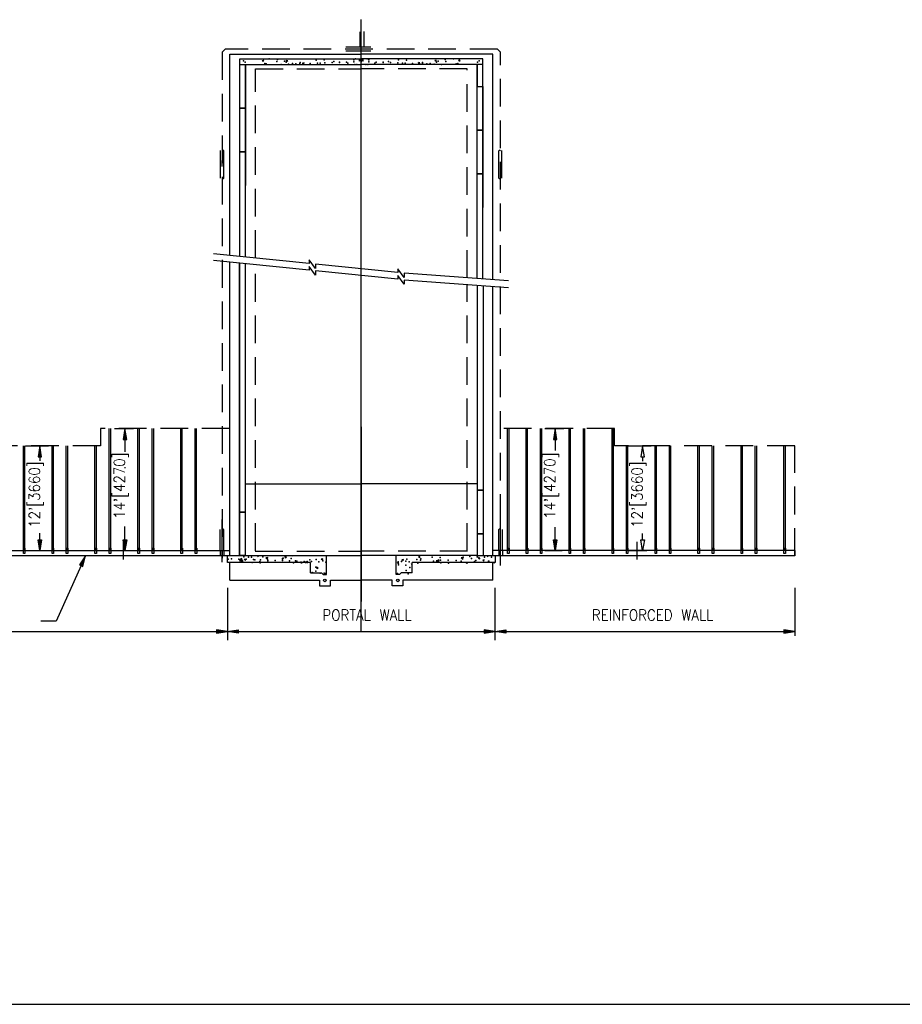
# Model space of a CAD drawing. Extents: x 10 to 1164, y 0 to 483.
# Tile 3 of 17: x 154 to 255, y 0 to 113. Entities that reach past the tile are written whole.
import ezdxf
from ezdxf.enums import TextEntityAlignment as Align

# ---------------------------------------------------------------- set-up
doc = ezdxf.new("R2010")
doc.units = 0
doc.header["$LTSCALE"] = 25.4
doc.header["$MEASUREMENT"] = 0
doc.linetypes.add('HIDDEN2', pattern=[0.1875, 0.125, -0.0625])
doc.layers.get('0').update_dxf_attribs({"linetype": 'CONTINUOUS'})
doc.layers.get('DEFPOINTS').update_dxf_attribs({"linetype": 'CONTINUOUS'})
for name, color, linetype in [('1', 7, 'CONTINUOUS'), ('ARC-CENT', 1, 'CONTINUOUS'), ('ARC-CONST', 1, 'CONTINUOUS'), ('DWG-LINES', 7, 'CONTINUOUS'), ('HATCH', 7, 'CONTINUOUS'), ('SYMBOLS', 7, 'CONTINUOUS'), ('TEXT', 7, 'CONTINUOUS'), ('TSTRIP', 7, 'CONTINUOUS'), ('ZONE-LIMIT', 7, 'CONTINUOUS')]:
    doc.layers.add(name, color=color, linetype=linetype)
doc.styles.add('TXT_SHX', font='txt.shx')

# ---------------------------------------------------------------- blocks, each defined once
blk = doc.blocks.new('TS_SE0')
at = {"layer": 'SYMBOLS', "color": 7, "linetype": 'CONTINUOUS'}
blk.add_line((0, -4), (0, 0), dxfattribs=at)
at = {"layer": 'SYMBOLS', "color": 2, "linetype": 'CONTINUOUS'}
blk.add_lwpolyline([(0, 0), (0, 3.5), (2, 3.5), (2, 0)], dxfattribs=at)
at = {"layer": 'SYMBOLS', "color": 7, "linetype": 'CONTINUOUS'}
blk.add_lwpolyline([(2, 0), (2, -4), (0, -4)], dxfattribs=at)
at = {"layer": 'SYMBOLS', "color": 2, "linetype": 'CONTINUOUS'}
blk.add_circle((1, 2), 0.281, dxfattribs=at)

msp = doc.modelspace()

# ---------------------------------------------------------------- hatches: boundary and pattern name
at = {"linetype": 'CONTINUOUS'}
for points in [[(165.76, 64.76), (166.18, 64.76), (165.97, 66.01)], [(215.07, 64.76), (215.48, 64.76), (215.28, 66.01)], [(156.02, 62.76), (156.43, 62.76), (156.23, 64.01)], [(156.02, 53.26), (156.43, 53.26), (156.23, 52.01)], [(165.76, 53.26), (166.18, 53.26), (165.97, 52.01)], [(215.07, 53.26), (215.48, 53.26), (215.28, 52.01)], [(176.47, 42.95), (176.47, 42.54), (177.72, 42.75)], [(178.97, 42.95), (178.97, 42.54), (177.72, 42.75)], [(207.13, 42.95), (207.13, 42.54), (208.38, 42.75)], [(209.63, 42.95), (209.63, 42.54), (208.38, 42.75)], [(241.48, 42.95), (241.48, 42.54), (242.73, 42.75)]]:
    msp.add_hatch(color=7, dxfattribs=at).paths.add_polyline_path(points)
at = {"layer": 'TEXT', "linetype": 'CONTINUOUS'}
msp.add_hatch(color=7, dxfattribs=at).paths.add_polyline_path([(160.76, 50.38), (161.14, 50.21), (161.46, 51.43)])

# ---------------------------------------------------------------- linework, layer by layer
at = {"color": 7, "linetype": 'CONTINUOUS'}
for p, q in [((165.78, 66.01), (166.47, 66.01)), ((215.09, 66.01), (215.78, 66.01)), ((165.97, 64.76), (165.97, 63.36)), ((215.28, 64.76), (215.28, 63.49)), ((155.58, 64.01), (156.73, 64.01)), ((224.64, 64.01), (225.79, 64.01)), ((156.23, 62.76), (156.23, 62.29)), ((225.29, 62.76), (225.29, 62.28)), ((165.97, 61.6), (165.97, 61.46)), ((165.97, 53.26), (165.97, 54.79)), ((215.28, 53.26), (215.28, 54.72)), ((156.23, 53.26), (156.23, 54.02)), ((225.29, 53.26), (225.29, 53.98)), ((155.58, 52.01), (156.73, 52.01)), ((165.78, 52.01), (166.47, 52.01)), ((215.09, 52.01), (215.78, 52.01)), ((224.64, 52.01), (225.79, 52.01)), ((177.72, 47.74), (177.72, 42.25)), ((177.72, 47.74), (177.72, 42.25)), ((208.38, 47.74), (208.38, 42.25)), ((208.38, 47.74), (208.38, 42.25)), ((242.73, 47.74), (242.73, 42.25)), ((106.11, 42.75), (176.47, 42.75)), ((178.97, 42.75), (207.13, 42.75)), ((209.63, 42.75), (241.48, 42.75))]:
    msp.add_line(p, q, dxfattribs=at)
for points in [[(165.76, 64.76), (166.18, 64.76), (165.97, 66.01)], [(215.07, 64.76), (215.48, 64.76), (215.28, 66.01)], [(156.02, 62.76), (156.43, 62.76), (156.23, 64.01)], [(225.08, 62.76), (225.5, 62.76), (225.29, 64.01)], [(156.02, 53.26), (156.43, 53.26), (156.23, 52.01)], [(165.76, 53.26), (166.18, 53.26), (165.97, 52.01)], [(215.07, 53.26), (215.48, 53.26), (215.28, 52.01)], [(225.08, 53.26), (225.5, 53.26), (225.29, 52.01)], [(176.47, 42.95), (176.47, 42.54), (177.72, 42.75)], [(178.97, 42.95), (178.97, 42.54), (177.72, 42.75)], [(207.13, 42.95), (207.13, 42.54), (208.38, 42.75)], [(209.63, 42.95), (209.63, 42.54), (208.38, 42.75)], [(241.48, 42.95), (241.48, 42.54), (242.73, 42.75)]]:
    msp.add_lwpolyline(points, close=True, dxfattribs=at)
at = {"layer": '1', "color": 3, "linetype": 'CONTINUOUS'}
msp.add_line((10.09, 0), (364.1, 0), dxfattribs=at)
at = {"layer": 'ARC-CENT', "color": 7, "linetype": 'CONTINUOUS'}
msp.add_line((193.06, 66.21), (193.06, 46.2), dxfattribs=at)
msp.add_line((193.06, 66.21), (193.06, 46.2), dxfattribs=at)
at = {"layer": 'ARC-CONST', "color": 7, "linetype": 'CONTINUOUS'}
msp.add_line((193.06, 42.72), (193.06, 112.89), dxfattribs=at)
msp.add_line((193.06, 42.72), (193.06, 112.89), dxfattribs=at)
at = {"layer": 'DEFPOINTS', "color": 7, "linetype": 'CONTINUOUS'}
for p, q in [((164.78, 66.01), (166.78, 66.01)), ((164.97, 66.01), (166.97, 66.01)), ((214.09, 66.01), (216.09, 66.01)), ((214.28, 66.01), (216.28, 66.01)), ((154.58, 64.01), (156.58, 64.01)), ((155.23, 64.01), (157.23, 64.01)), ((223.64, 64.01), (225.64, 64.01)), ((224.29, 64.01), (226.29, 64.01)), ((154.58, 52.01), (156.58, 52.01)), ((164.78, 52.01), (166.78, 52.01)), ((165.78, 53.01), (165.78, 51.01)), ((214.09, 52.01), (216.09, 52.01)), ((223.64, 52.01), (225.64, 52.01)), ((224.64, 53.01), (224.64, 51.01)), ((177.72, 43.75), (177.72, 41.75)), ((208.38, 43.75), (208.38, 41.75)), ((176.72, 42.75), (178.72, 42.75)), ((207.38, 42.75), (209.38, 42.75)), ((241.73, 42.75), (242.73, 42.75))]:
    msp.add_line(p, q, dxfattribs=at)
at = {"layer": 'DWG-LINES', "color": 7, "linetype": 'CONTINUOUS'}
for p, q in [((192.88, 111.49), (192.88, 109.73)), ((193.34, 111.52), (193.34, 109.73)), ((194.15, 109.73), (191.27, 109.73)), ((177.98, 85.87), (177.98, 108.93)), ((177.98, 108.93), (193.06, 108.93)), ((179.15, 85.75), (179.15, 108.39)), ((179.15, 108.39), (193.06, 108.39)), ((194.17, 109.26), (191.27, 109.26)), ((193.06, 108.01), (193.06, 109)), ((193.06, 108.01), (193.06, 109)), ((208.15, 108.93), (193.06, 108.93)), ((206.98, 108.39), (193.06, 108.39)), ((206.98, 83.15), (206.98, 108.39)), ((208.15, 83.06), (208.15, 108.93)), ((179.15, 107.73), (193.06, 107.73)), ((179.81, 85.68), (179.81, 107.73)), ((206.98, 107.73), (193.06, 107.73)), ((206.32, 83.2), (206.32, 107.73)), ((176.94, 94.71), (176.94, 97.87)), ((177.32, 94.73), (177.32, 97.86)), ((208.81, 94.73), (208.81, 97.86)), ((209.18, 94.71), (209.18, 97.87)), ((177.1, 96.04), (177.1, 96.74)), ((177.98, 51.44), (177.98, 85.09)), ((179.15, 51.44), (179.15, 84.97)), ((179.76, 84.91), (179.76, 56.44)), ((179.81, 51.44), (179.81, 84.9)), ((207.02, 82.36), (207.02, 58.94)), ((208.15, 51.43), (208.15, 82.28)), ((179.8, 59.69), (193.06, 59.69)), ((206.32, 59.69), (193.06, 59.69)), ((177.1, 50.68), (177.1, 55.59)), ((209.02, 50.29), (209.02, 55.59)), ((176.9, 52.01), (176.9, 54.42)), ((177.3, 52.02), (177.3, 54.43)), ((208.83, 52.02), (208.83, 54.43)), ((209.23, 52.01), (209.23, 54.42)), ((104.61, 52.01), (177.98, 52.01)), ((176.9, 52.01), (176.9, 51.43)), ((177.3, 52.02), (177.3, 51.43)), ((242.73, 52.01), (208.15, 52.01)), ((208.83, 52.02), (208.83, 51.43)), ((209.23, 52.01), (209.23, 51.43)), ((242.73, 52.01), (242.73, 51.43)), ((177.72, 51.43), (102.78, 51.43)), ((206.32, 51.44), (193.06, 51.44)), ((193.06, 51.44), (193.06, 48.32)), ((193.06, 51.44), (193.06, 48.32)), ((242.73, 51.43), (206.32, 51.43)), ((208.4, 51.43), (208.4, 50.65)), ((177.98, 48.61), (177.98, 50.65)), ((187.23, 49.45), (187.23, 50.65)), ((208.4, 50.65), (198.9, 50.65)), ((198.9, 49.45), (198.9, 50.65)), ((208.15, 48.61), (208.15, 50.65)), ((177.98, 48.61), (188.29, 48.61)), ((187.23, 49.45), (188.51, 49.45)), ((189.54, 48.61), (193.06, 48.61)), ((196.59, 48.61), (193.06, 48.61)), ((198.9, 49.45), (197.61, 49.45)), ((208.15, 48.61), (197.83, 48.61))]:
    msp.add_line(p, q, dxfattribs=at)
at = {"layer": 'DWG-LINES', "color": 7, "linetype": 'HIDDEN2'}
for p, q in [((180.92, 107.27), (193.06, 107.27)), ((180.92, 85.57), (180.92, 107.27)), ((205.21, 107.27), (193.06, 107.27)), ((205.21, 83.28), (205.21, 107.27)), ((180.92, 51.98), (180.92, 84.79)), ((205.21, 51.98), (205.21, 82.5)), ((180.91, 51.95), (193.06, 51.95)), ((205.22, 51.95), (193.06, 51.95))]:
    msp.add_line(p, q, dxfattribs=at)
at = {"layer": 'DWG-LINES', "color": 7, "linetype": 'CONTINUOUS', "const_width": 0.00025}
for points in [[(193.11, 111.5, 0.058943), (193.1, 111.51, 0.057033), (193.1, 111.53, 0.053808), (193.09, 111.55, 0.050099), (193.07, 111.56, 0.046615), (193.05, 111.57, 0.043797), (193.03, 111.58, 0.041858), (193.01, 111.59, 0.040878), (192.99, 111.59, 0.040878), (192.97, 111.58, 0.041858), (192.95, 111.58, 0.043797), (192.93, 111.57, 0.046615), (192.91, 111.56, 0.050099), (192.9, 111.54, 0.053808), (192.89, 111.53, 0.057033), (192.88, 111.51, 0.058943), (192.88, 111.49, 0.058943)], [(191.26, 109.5, -0.058943), (191.24, 109.5, -0.057033), (191.23, 109.51, -0.053808), (191.21, 109.52, -0.050099), (191.2, 109.54, -0.046615), (191.18, 109.55, -0.043797), (191.18, 109.57, -0.041858), (191.17, 109.6, -0.040878), (191.17, 109.62, -0.040878), (191.17, 109.64, -0.041858), (191.18, 109.66, -0.043797), (191.19, 109.68, -0.046615), (191.2, 109.7, -0.050099), (191.21, 109.71, -0.053808), (191.23, 109.72, -0.057033), (191.25, 109.73, -0.058943), (191.27, 109.73, -0.058943)], [(194.15, 109.5, 0.058943), (194.17, 109.5, 0.057033), (194.19, 109.51, 0.053808), (194.21, 109.52, 0.050099), (194.22, 109.54, 0.046615), (194.23, 109.55, 0.043797), (194.24, 109.57, 0.041858), (194.24, 109.6, 0.040878), (194.25, 109.62, 0.040878), (194.24, 109.64, 0.041858), (194.24, 109.66, 0.043797), (194.23, 109.68, 0.046615), (194.22, 109.7, 0.050099), (194.2, 109.71, 0.053808), (194.18, 109.72, 0.057033), (194.17, 109.73, 0.058943), (194.15, 109.73, 0.058943)]]:
    msp.add_lwpolyline(points, format="xyb", dxfattribs=at)
for points in [[(193.11, 111.48, 0.055857), (193.11, 111.46, 0.054639), (193.12, 111.44, 0.052521), (193.13, 111.43, 0.049986), (193.15, 111.41, 0.047501), (193.16, 111.4, 0.045413), (193.18, 111.39, 0.043934), (193.21, 111.39, 0.043173), (193.23, 111.39, 0.043173), (193.25, 111.39, 0.043934), (193.28, 111.4, 0.045413), (193.3, 111.41, 0.047501), (193.31, 111.42, 0.049986), (193.33, 111.44, 0.052521), (193.34, 111.46, 0.054639), (193.34, 111.48, 0.055857), (193.34, 111.5, 0.055857), (193.34, 111.52, 0.054639), (193.33, 111.54, 0.052521), (193.32, 111.55, 0.049986), (193.31, 111.57, 0.047501), (193.29, 111.58, 0.045413), (193.27, 111.59, 0.043934), (193.24, 111.59, 0.043173), (193.22, 111.59, 0.043173), (193.2, 111.59, 0.043934), (193.17, 111.58, 0.045413), (193.15, 111.57, 0.047501), (193.14, 111.56, 0.049986), (193.12, 111.54, 0.052521), (193.11, 111.52, 0.054639), (193.11, 111.5, 0.055857)], [(191.26, 109.5, 0.055857), (191.24, 109.5, 0.054639), (191.22, 109.49, 0.052521), (191.2, 109.48, 0.049986), (191.19, 109.46, 0.047501), (191.18, 109.44, 0.045413), (191.17, 109.42, 0.043934), (191.16, 109.4, 0.043173), (191.16, 109.38, 0.043173), (191.17, 109.35, 0.043934), (191.17, 109.33, 0.045413), (191.18, 109.31, 0.047501), (191.2, 109.29, 0.049986), (191.22, 109.28, 0.052521), (191.23, 109.27, 0.054639), (191.25, 109.27, 0.055857), (191.27, 109.26, 0.055857), (191.29, 109.27, 0.054639), (191.31, 109.28, 0.052521), (191.33, 109.29, 0.049986), (191.35, 109.3, 0.047501), (191.36, 109.32, 0.045413), (191.37, 109.34, 0.043934), (191.37, 109.37, 0.043173), (191.37, 109.39, 0.043173), (191.37, 109.41, 0.043934), (191.36, 109.43, 0.045413), (191.35, 109.45, 0.047501), (191.34, 109.47, 0.049986), (191.32, 109.48, 0.052521), (191.3, 109.49, 0.054639), (191.28, 109.5, 0.055857)], [(194.14, 109.5, 0.055857), (194.12, 109.5, 0.054639), (194.1, 109.49, 0.052521), (194.08, 109.48, 0.049986), (194.07, 109.46, 0.047501), (194.06, 109.44, 0.045413), (194.05, 109.42, 0.043934), (194.04, 109.4, 0.043173), (194.04, 109.38, 0.043173), (194.05, 109.35, 0.043934), (194.05, 109.33, 0.045413), (194.06, 109.31, 0.047501), (194.08, 109.29, 0.049986), (194.09, 109.28, 0.052521), (194.11, 109.27, 0.054639), (194.13, 109.27, 0.055857), (194.15, 109.26, 0.055857), (194.17, 109.27, 0.054639), (194.19, 109.28, 0.052521), (194.21, 109.29, 0.049986), (194.23, 109.3, 0.047501), (194.24, 109.32, 0.045413), (194.25, 109.34, 0.043934), (194.25, 109.37, 0.043173), (194.25, 109.39, 0.043173), (194.25, 109.41, 0.043934), (194.24, 109.43, 0.045413), (194.23, 109.45, 0.047501), (194.22, 109.47, 0.049986), (194.2, 109.48, 0.052521), (194.18, 109.49, 0.054639), (194.16, 109.5, 0.055857)], [(177.11, 97.85, -0.058604), (177.11, 97.84, -0.056775), (177.11, 97.83, -0.053675), (177.1, 97.81, -0.050094), (177.09, 97.8, -0.046715), (177.07, 97.79, -0.043971), (177.06, 97.79, -0.042078), (177.04, 97.78, -0.041119), (177.02, 97.78, -0.041119), (177.01, 97.78, -0.042078), (176.99, 97.79, -0.043971), (176.98, 97.8, -0.046715), (176.96, 97.8, -0.050094), (176.95, 97.82, -0.053675), (176.94, 97.83, -0.056775), (176.94, 97.84, -0.058604), (176.94, 97.86, -0.058604), (176.94, 97.87, -0.056775), (176.95, 97.88, -0.053675), (176.95, 97.9, -0.050094), (176.96, 97.91, -0.046715), (176.98, 97.92, -0.043971), (176.99, 97.92, -0.042078), (177.01, 97.93, -0.041119), (177.03, 97.93, -0.041119), (177.04, 97.93, -0.042078), (177.06, 97.92, -0.043971), (177.08, 97.92, -0.046715), (177.09, 97.91, -0.050094), (177.1, 97.89, -0.053675), (177.11, 97.88, -0.056775), (177.11, 97.87, -0.058604)], [(209.01, 97.85, 0.058604), (209.01, 97.84, 0.056775), (209.02, 97.83, 0.053675), (209.03, 97.81, 0.050094), (209.04, 97.8, 0.046715), (209.05, 97.79, 0.043971), (209.07, 97.79, 0.042078), (209.08, 97.78, 0.041119), (209.1, 97.78, 0.041119), (209.12, 97.78, 0.042078), (209.13, 97.79, 0.043971), (209.15, 97.8, 0.046715), (209.16, 97.8, 0.050094), (209.17, 97.82, 0.053675), (209.18, 97.83, 0.056775), (209.19, 97.84, 0.058604), (209.19, 97.86, 0.058604), (209.19, 97.87, 0.056775), (209.18, 97.88, 0.053675), (209.17, 97.9, 0.050094), (209.16, 97.91, 0.046715), (209.15, 97.92, 0.043971), (209.13, 97.92, 0.042078), (209.12, 97.93, 0.041119), (209.1, 97.93, 0.041119), (209.08, 97.93, 0.042078), (209.06, 97.92, 0.043971), (209.05, 97.92, 0.046715), (209.04, 97.91, 0.050094), (209.03, 97.89, 0.053675), (209.02, 97.88, 0.056775), (209.01, 97.87, 0.058604)], [(177.11, 94.72, -0.058604), (177.11, 94.7, -0.056775), (177.11, 94.69, -0.053675), (177.1, 94.68, -0.050094), (177.09, 94.67, -0.046715), (177.07, 94.66, -0.043971), (177.06, 94.65, -0.042078), (177.04, 94.65, -0.041119), (177.02, 94.65, -0.041119), (177.01, 94.65, -0.042078), (176.99, 94.65, -0.043971), (176.98, 94.66, -0.046715), (176.96, 94.67, -0.050094), (176.95, 94.68, -0.053675), (176.94, 94.69, -0.056775), (176.94, 94.71, -0.058604), (176.94, 94.72, -0.058604), (176.94, 94.73, -0.056775), (176.95, 94.75, -0.053675), (176.95, 94.76, -0.050094), (176.96, 94.77, -0.046715), (176.98, 94.78, -0.043971), (176.99, 94.79, -0.042078), (177.01, 94.79, -0.041119), (177.03, 94.79, -0.041119), (177.04, 94.79, -0.042078), (177.06, 94.79, -0.043971), (177.08, 94.78, -0.046715), (177.09, 94.77, -0.050094), (177.1, 94.76, -0.053675), (177.11, 94.74, -0.056775), (177.11, 94.73, -0.058604)], [(209.01, 94.72, 0.058604), (209.01, 94.7, 0.056775), (209.02, 94.69, 0.053675), (209.03, 94.68, 0.050094), (209.04, 94.67, 0.046715), (209.05, 94.66, 0.043971), (209.07, 94.65, 0.042078), (209.08, 94.65, 0.041119), (209.1, 94.65, 0.041119), (209.12, 94.65, 0.042078), (209.13, 94.65, 0.043971), (209.15, 94.66, 0.046715), (209.16, 94.67, 0.050094), (209.17, 94.68, 0.053675), (209.18, 94.69, 0.056775), (209.19, 94.71, 0.058604), (209.19, 94.72, 0.058604), (209.19, 94.73, 0.056775), (209.18, 94.75, 0.053675), (209.17, 94.76, 0.050094), (209.16, 94.77, 0.046715), (209.15, 94.78, 0.043971), (209.13, 94.79, 0.042078), (209.12, 94.79, 0.041119), (209.1, 94.79, 0.041119), (209.08, 94.79, 0.042078), (209.06, 94.79, 0.043971), (209.05, 94.78, 0.046715), (209.04, 94.77, 0.050094), (209.03, 94.76, 0.053675), (209.02, 94.74, 0.056775), (209.01, 94.73, 0.058604)], [(177.09, 54.42, -0.058604), (177.09, 54.4, -0.056775), (177.09, 54.39, -0.053675), (177.08, 54.38, -0.050094), (177.07, 54.37, -0.046715), (177.05, 54.36, -0.043971), (177.04, 54.35, -0.042078), (177.02, 54.35, -0.041119), (177, 54.35, -0.041119), (176.99, 54.35, -0.042078), (176.97, 54.35, -0.043971), (176.96, 54.36, -0.046715), (176.94, 54.37, -0.050094), (176.93, 54.38, -0.053675), (176.92, 54.39, -0.056775), (176.92, 54.41, -0.058604), (176.92, 54.42, -0.058604), (176.92, 54.44, -0.056775), (176.93, 54.45, -0.053675), (176.93, 54.46, -0.050094), (176.95, 54.47, -0.046715), (176.96, 54.48, -0.043971), (176.97, 54.49, -0.042078), (176.99, 54.49, -0.041119), (177.01, 54.49, -0.041119), (177.02, 54.49, -0.042078), (177.04, 54.49, -0.043971), (177.06, 54.48, -0.046715), (177.07, 54.47, -0.050094), (177.08, 54.46, -0.053675), (177.09, 54.45, -0.056775), (177.09, 54.43, -0.058604)], [(209.03, 54.42, 0.058604), (209.03, 54.4, 0.056775), (209.04, 54.39, 0.053675), (209.05, 54.38, 0.050094), (209.06, 54.37, 0.046715), (209.07, 54.36, 0.043971), (209.09, 54.35, 0.042078), (209.1, 54.35, 0.041119), (209.12, 54.35, 0.041119), (209.14, 54.35, 0.042078), (209.15, 54.35, 0.043971), (209.17, 54.36, 0.046715), (209.18, 54.37, 0.050094), (209.19, 54.38, 0.053675), (209.2, 54.39, 0.056775), (209.21, 54.41, 0.058604), (209.21, 54.42, 0.058604), (209.21, 54.44, 0.056775), (209.2, 54.45, 0.053675), (209.19, 54.46, 0.050094), (209.18, 54.47, 0.046715), (209.17, 54.48, 0.043971), (209.15, 54.49, 0.042078), (209.13, 54.49, 0.041119), (209.12, 54.49, 0.041119), (209.1, 54.49, 0.042078), (209.08, 54.49, 0.043971), (209.07, 54.48, 0.046715), (209.06, 54.47, 0.050094), (209.05, 54.46, 0.053675), (209.04, 54.45, 0.056775), (209.03, 54.43, 0.058604)]]:
    msp.add_lwpolyline(points, format="xyb", close=True, dxfattribs=at)
at = {"layer": 'DWG-LINES', "color": 7, "linetype": 'HIDDEN2'}
msp.add_lwpolyline([(209.02, 50.54), (209.02, 109.15), (208.67, 109.5), (177.45, 109.5), (177.1, 109.15), (177.1, 51.14)], dxfattribs=at)
at = {"layer": 'DWG-LINES', "color": 7, "linetype": 'CONTINUOUS'}
for points in [[(179.81, 102.73), (179.15, 102.73), (179.15, 107.73), (179.81, 107.73)], [(206.98, 107.73), (206.32, 107.73), (206.32, 105.21), (206.98, 105.21)], [(206.98, 100.21), (206.32, 100.21), (206.32, 105.21), (206.98, 105.21)], [(179.81, 97.73), (179.15, 97.73), (179.15, 102.73), (179.81, 102.73)], [(206.98, 95.21), (206.32, 95.21), (206.32, 100.21), (206.98, 100.21)], [(207.02, 53.94), (206.36, 53.94), (206.36, 58.94), (207.02, 58.94)], [(179.76, 51.44), (179.1, 51.44), (179.1, 56.44), (179.76, 56.44)], [(207.02, 51.43), (206.36, 51.43), (206.36, 53.94), (207.02, 53.94)]]:
    msp.add_lwpolyline(points, close=True, dxfattribs=at)
for points in [[(179.15, 85.75), (179.15, 97.73), (179.81, 97.73), (179.81, 93.88)], [(206.32, 83.2), (206.32, 95.21), (206.98, 95.21), (206.98, 91.34)], [(179.76, 56.44), (179.1, 56.44), (179.1, 84.97)], [(207.02, 58.94), (206.36, 58.94), (206.36, 82.41)], [(187.23, 50.65), (177.73, 50.65), (177.73, 51.44), (177.98, 51.44), (193.06, 51.44)], [(188.51, 49.45), (188.7, 49.29), (189.06, 49.29), (189.06, 51.43)], [(197.61, 49.45), (197.43, 49.29), (197.06, 49.29), (197.06, 51.43)], [(188.29, 48.61), (188.29, 47.96), (189.54, 47.96), (189.54, 48.61)], [(197.83, 48.61), (197.83, 47.96), (196.59, 47.96), (196.59, 48.61)]]:
    msp.add_lwpolyline(points, dxfattribs=at)
for centre in [(188.89, 48.6), (197.24, 48.6)]:
    msp.add_circle(centre, 0.15, dxfattribs=at)
for centre, start, end in [((177.21, 97.79), 33.5916, 142.7132), ((208.91, 97.79), 37.2868, 146.4084), ((177.21, 94.8), 217.2868, 326.4084), ((208.91, 94.8), 213.5916, 322.7132), ((177.19, 54.36), 33.5916, 142.7132), ((208.93, 54.36), 37.2868, 146.4084)]:
    msp.add_arc(centre, 0.124, start, end, dxfattribs=at)
at = {"layer": 'HATCH', "color": 7, "linetype": 'CONTINUOUS'}
for p, q in [((181.72, 108.2), (181.88, 108.25)), ((181.81, 108.08), (181.72, 108.2)), ((181.81, 108.08), (181.88, 108.25)), ((184.49, 108.08), (184.48, 108.23)), ((184.48, 108.23), (184.64, 108.2)), ((184.49, 108.08), (184.64, 108.2)), ((186.36, 107.93), (186.51, 107.98)), ((186.44, 107.8), (186.36, 107.93)), ((186.37, 107.74), (186.36, 107.89)), ((186.36, 107.89), (186.52, 107.86)), ((186.38, 107.74), (186.52, 107.86)), ((186.44, 107.8), (186.51, 107.98)), ((192.8, 108.26), (192.95, 108.31)), ((192.89, 108.14), (192.8, 108.26)), ((192.89, 108.14), (192.95, 108.31)), ((193.24, 108.14), (193.17, 108.31)), ((193.32, 108.26), (193.17, 108.31)), ((193.24, 108.14), (193.32, 108.26)), ((199.76, 107.89), (199.61, 107.86)), ((199.74, 107.74), (199.61, 107.86)), ((199.68, 107.8), (199.62, 107.98)), ((199.77, 107.93), (199.62, 107.98)), ((199.68, 107.8), (199.77, 107.93)), ((199.75, 107.74), (199.76, 107.89)), ((201.64, 108.23), (201.49, 108.2)), ((201.63, 108.08), (201.49, 108.2)), ((201.63, 108.08), (201.64, 108.23)), ((204.32, 108.08), (204.25, 108.25)), ((204.4, 108.2), (204.25, 108.25)), ((204.32, 108.08), (204.4, 108.2)), ((179.39, 51.12), (179.23, 51.09)), ((179.38, 50.97), (179.23, 51.09)), ((179.5, 50.89), (179.27, 50.87)), ((179.47, 50.67), (179.27, 50.87)), ((179.38, 50.97), (179.39, 51.12)), ((179.47, 50.67), (179.5, 50.89)), ((179.76, 50.88), (179.69, 51.05)), ((179.84, 51), (179.69, 51.05)), ((179.76, 50.88), (179.84, 51)), ((181.26, 51.31), (181.22, 51.34)), ((181.26, 51.31), (181.26, 51.34)), ((182.35, 51.23), (182.12, 51.2)), ((182.32, 51), (182.12, 51.2)), ((182.32, 51), (182.35, 51.23)), ((184.39, 51.15), (184.32, 51.33)), ((184.48, 51.28), (184.32, 51.33)), ((184.39, 51.15), (184.48, 51.28)), ((185.17, 51.33), (185.16, 51.34)), ((185.17, 51.33), (185.17, 51.34)), ((188.63, 51.06), (188.48, 51.03)), ((188.62, 50.91), (188.48, 51.03)), ((188.62, 50.91), (188.63, 51.06)), ((197.88, 51), (197.72, 50.97)), ((197.87, 50.85), (197.72, 50.97)), ((197.87, 50.85), (197.88, 51)), ((199.76, 51.34), (199.6, 51.32)), ((199.75, 51.2), (199.6, 51.32)), ((199.75, 51.2), (199.76, 51.34)), ((201.88, 50.88), (201.65, 50.85)), ((201.85, 50.66), (201.65, 50.85)), ((201.91, 50.76), (201.85, 50.94)), ((202, 50.89), (201.85, 50.94)), ((201.85, 50.66), (201.88, 50.88)), ((201.91, 50.76), (202, 50.89)), ((204.73, 51.21), (204.49, 51.18)), ((204.7, 50.99), (204.49, 51.18)), ((204.7, 50.99), (204.73, 51.21)), ((206.55, 51.04), (206.48, 51.22)), ((206.63, 51.16), (206.48, 51.22)), ((206.55, 51.04), (206.63, 51.16)), ((207.13, 50.94), (206.97, 50.91)), ((207.11, 50.79), (206.97, 50.91)), ((207.11, 50.79), (207.13, 50.94)), ((207.55, 51.32), (207.53, 51.33)), ((207.55, 51.32), (207.55, 51.33)), ((186.2, 50.55), (186.14, 50.72)), ((186.29, 50.67), (186.14, 50.72)), ((186.21, 50.55), (186.29, 50.67)), ((186.75, 50.71), (186.6, 50.68)), ((186.74, 50.56), (186.6, 50.68)), ((186.74, 50.56), (186.75, 50.71)), ((188.02, 49.94), (187.95, 50.11)), ((188.1, 50.06), (187.95, 50.11)), ((188.02, 49.94), (188.1, 50.06)), ((197.28, 50.49), (197.21, 50.66)), ((197.37, 50.61), (197.21, 50.66)), ((197.28, 50.49), (197.37, 50.61)), ((198.9, 50.53), (198.8, 50.52)), ((198.9, 50.42), (198.8, 50.52)), ((205.24, 50.59), (205.09, 50.56)), ((205.1, 50.55), (205.09, 50.56)), ((205.24, 50.55), (205.24, 50.59)), ((208.31, 50.55), (208.29, 50.61)), ((208.35, 50.59), (208.29, 50.61))]:
    msp.add_line(p, q, dxfattribs=at)
for p in [(182.51, 108.4), (192.4, 108.38), (193.73, 108.38), (203.62, 108.4), (179.57, 108.17), (179.75, 108), (181.84, 108.35), (182, 107.87), (182.17, 107.82), (183.37, 108.11), (183.45, 108.31), (183.89, 107.75), (184.27, 108.14), (184.44, 108), (184.72, 107.78), (185.17, 107.88), (185.55, 107.81), (186.03, 107.88), (186.06, 107.96), (186.39, 107.84), (187.22, 107.87), (187.88, 108.24), (188.05, 107.9), (188.33, 107.89), (188.79, 108.28), (188.88, 107.93), (189.72, 107.96), (189.93, 108.1), (190.55, 108.01), (190.55, 107.99), (191.38, 108.02), (191.5, 107.89), (192.2, 108.28), (192.21, 108.05), (192.31, 107.76), (192.54, 107.75), (193.04, 108.08), (193.08, 108.08), (193.59, 107.75), (193.81, 107.76), (193.91, 108.05), (193.93, 108.28), (194.63, 107.89), (194.75, 108.02), (195.58, 108.01), (195.58, 107.99), (196.19, 108.1), (196.41, 107.96), (197.24, 107.93), (197.34, 108.28), (197.79, 107.89), (198.07, 107.9), (198.24, 108.24), (198.91, 107.87), (199.74, 107.84), (200.07, 107.96), (200.09, 107.88), (200.57, 107.81), (200.96, 107.88), (201.4, 107.78), (201.68, 108), (201.86, 108.14), (202.24, 107.75), (202.67, 108.31), (202.76, 108.11), (203.95, 107.82), (204.13, 107.87), (204.29, 108.35), (206.37, 108), (206.56, 108.17), (177.82, 51.03), (178.19, 51.08), (179.03, 51.05), (179.15, 50.96), (179.18, 50.86), (179.59, 51.3), (179.86, 51.02), (180.15, 51.27), (180.49, 51.26), (180.69, 50.99), (180.85, 50.96), (181.52, 50.96), (181.76, 51.31), (182.34, 50.9), (182.34, 50.86), (182.36, 50.93), (183.19, 50.9), (184.02, 50.95), (184.02, 50.87), (184.03, 51.13), (184.1, 51.16), (184.85, 50.84), (185.01, 51.13), (185.51, 50.85), (185.68, 50.81), (187.18, 50.95), (187.9, 50.98), (188.62, 51.02), (188.67, 50.84), (198.17, 50.82), (198.27, 51.05), (199.41, 51.01), (199.85, 50.92), (199.88, 51.09), (201.18, 51.27), (201.34, 50.81), (202.08, 51.24), (202.15, 50.91), (203.01, 50.91), (203.93, 50.87), (204.5, 50.81), (204.75, 51.26), (205.5, 51.34), (205.69, 51.13), (206.18, 50.9), (206.33, 51.31), (206.6, 51.1), (207.16, 51.28), (207.64, 50.81), (207.99, 51.25), (180.57, 50.64), (181.42, 50.78), (181.48, 50.61), (185.3, 50.63), (186.52, 50.78), (186.85, 50.76), (186.91, 50.67), (187.35, 50.75), (187.84, 50.1), (188.18, 50.72), (189.01, 50.69), (197.27, 50.74), (197.34, 50.38), (197.65, 50.75), (198.17, 50.35), (198.21, 49.72), (198.55, 50.72), (198.63, 50.09), (199.54, 50.56), (202.16, 50.61), (203.07, 50.58), (206.02, 50.77), (207.67, 50.8), (187.43, 49.49), (187.52, 49.47), (187.85, 49.65), (188.36, 49.44), (188.82, 49.44), (188.92, 49.38), (197.22, 49.41), (198.42, 49.36)]:
    msp.add_point(p, dxfattribs=at)
at = {"layer": 'SYMBOLS', "color": 7, "linetype": 'CONTINUOUS'}
for points in [[(209.92, 82.93), (197.98, 83.82), (197.98, 83.33), (197.25, 84.34), (197.25, 83.9), (187.82, 84.86), (187.82, 84.37), (187.09, 85.37), (187.09, 84.94), (176.11, 86.06)], [(209.92, 82.15), (197.98, 83.04), (197.98, 82.55), (197.25, 83.55), (197.25, 83.12), (187.82, 84.08), (187.82, 83.59), (187.09, 84.59), (187.09, 84.16), (176.11, 85.28)]]:
    msp.add_lwpolyline(points, dxfattribs=at)
at = {"layer": 'TEXT', "color": 7, "linetype": 'CONTINUOUS'}
for p, q in [((160.95, 50.29), (158.09, 43.93)), ((158.09, 43.93), (156.34, 43.93))]:
    msp.add_line(p, q, dxfattribs=at)
msp.add_lwpolyline([(160.76, 50.38), (161.14, 50.21), (161.46, 51.43)], close=True, dxfattribs=at)
at = {"layer": 'TSTRIP', "color": 7, "linetype": 'CONTINUOUS'}
for p, q in [((164.18, 52.31), (164.18, 66.01)), ((164.35, 52.31), (164.35, 66.01)), ((167.47, 52.31), (167.47, 66.01)), ((167.63, 52.31), (167.63, 66.01)), ((169.11, 52.31), (169.11, 66.01)), ((169.27, 52.31), (169.27, 66.01)), ((172.39, 52.31), (172.39, 66.01)), ((172.55, 52.31), (172.55, 66.01)), ((174.03, 52.31), (174.03, 66.01)), ((174.19, 52.31), (174.19, 66.01)), ((209.83, 52.31), (209.83, 66.01)), ((210, 52.31), (210, 66.01)), ((211.96, 52.31), (211.96, 66.01)), ((212.12, 52.31), (212.12, 66.01)), ((213.6, 52.31), (213.6, 66.01)), ((213.76, 52.31), (213.76, 66.01)), ((216.88, 52.31), (216.88, 66.01)), ((217.04, 52.31), (217.04, 66.01)), ((218.52, 52.31), (218.52, 66.01)), ((218.68, 52.31), (218.68, 66.01)), ((221.8, 52.31), (221.8, 66.01)), ((221.97, 52.31), (221.97, 66.01)), ((154.34, 52.31), (154.34, 64.01)), ((154.51, 52.31), (154.51, 64.01)), ((157.62, 52.31), (157.62, 64.01)), ((157.79, 52.31), (157.79, 64.01)), ((159.26, 52.31), (159.26, 64.01)), ((159.43, 52.31), (159.43, 64.01)), ((162.54, 52.31), (162.54, 64.01)), ((162.71, 52.31), (162.71, 64.01)), ((223.44, 52.31), (223.44, 64.01)), ((223.61, 52.31), (223.61, 64.01)), ((226.72, 52.31), (226.72, 64.01)), ((226.89, 52.31), (226.89, 64.01)), ((228.36, 52.31), (228.36, 64.01)), ((228.53, 52.31), (228.53, 64.01)), ((231.64, 52.31), (231.64, 64.01)), ((231.81, 52.31), (231.81, 64.01)), ((233.28, 52.31), (233.28, 64.01)), ((233.45, 52.31), (233.45, 64.01)), ((236.57, 52.31), (236.57, 64.01)), ((236.73, 52.31), (236.73, 64.01)), ((238.21, 52.31), (238.21, 64.01)), ((238.37, 52.31), (238.37, 64.01)), ((241.49, 52.31), (241.49, 64.01)), ((241.65, 52.31), (241.65, 64.01))]:
    msp.add_line(p, q, dxfattribs=at)
at = {"layer": 'ZONE-LIMIT', "color": 7, "linetype": 'HIDDEN2'}
for points in [[(177.98, 66.01), (163.18, 66.01), (163.18, 64.01), (141.29, 64.01)], [(242.74, 51.41), (242.74, 64.01), (222.09, 64.01), (222.09, 66.01), (208.15, 66.01)]]:
    msp.add_lwpolyline(points, dxfattribs=at)

# ---------------------------------------------------------------- block references
at = {"layer": 'TSTRIP', "linetype": 'CONTINUOUS', "xscale": 0.083333, "yscale": 0.083333, "zscale": 0.083333}
for p in [(154.34, 52.01), (157.62, 52.01), (159.26, 52.01), (162.54, 52.01), (164.18, 52.01), (167.47, 52.01), (169.11, 52.01), (172.39, 52.01), (174.03, 52.01), (209.83, 52.01), (211.96, 52.01), (213.6, 52.01), (216.88, 52.01), (218.52, 52.01), (221.8, 52.01), (223.44, 52.01), (226.72, 52.01), (228.36, 52.01), (231.64, 52.01), (233.28, 52.01), (236.57, 52.01), (238.21, 52.01), (241.49, 52.01)]:
    msp.add_blockref('TS_SE0', p, dxfattribs=at)

# ---------------------------------------------------------------- texts
at = {"color": 7, "linetype": 'CONTINUOUS', "style": 'TXT_SHX', "width": 0.9}
for s, p in [("14'[4270]", (165.97, 59.46)), ("14'[4270]", (215.28, 59.46)), ("12'[3660]", (156.23, 58.44)), ("12'[3660]", (225.29, 58.44))]:
    msp.add_text(s, height=1.25, rotation=89.99, dxfattribs=at).set_placement(p, align=Align.CENTER)
for s, p in [('PORTAL WALL', (193.71, 44)), ('REINFORCED WALL', (226.44, 44))]:
    msp.add_text(s, height=1.25, dxfattribs=at).set_placement(p, align=Align.CENTER)

doc.saveas('drawing.dxf')
